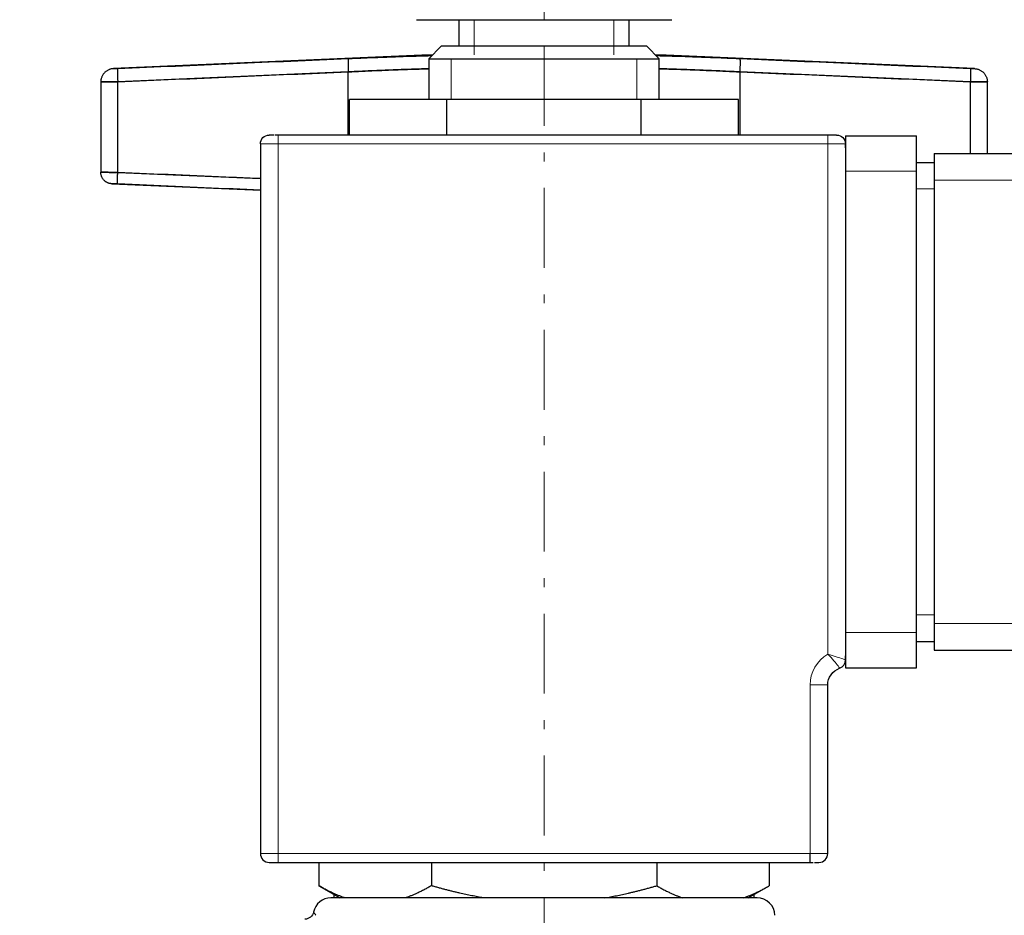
# Model space of a CAD drawing. Header units: millimetres. Extents: x 18 to 610, y -123 to 280.
# Tile 48 of 83: x 119 to 174, y 200 to 251. Entities that reach past the tile are written whole.
import ezdxf

# ---------------------------------------------------------------- set-up
doc = ezdxf.new("R2010")
doc.units = ezdxf.units.MM
doc.linetypes.add('CENTER', pattern=[8, 4.5, -1.5, 0.5, -1.5])
doc.linetypes.add('SOLID', pattern=[0])
doc.styles.add('Arial', font='Arial.ttf', dxfattribs={"height": 7})
doc.dimstyles.get("Standard").update_dxf_attribs({"dimtxt": 5, "dimasz": 5, "dimexe": 0.18, "dimexo": 0.0625, "dimgap": 0.09, "dimtad": 0, "dimtih": 1, "dimtoh": 1, "dimdec": 4, "dimzin": 0, "dimdsep": 46, "dimtxsty": 'Arial', "dimcen": 0.09, "dimadec": 0, "dimazin": 0, "dimtfac": 1, "dimtdec": 4, "dimtofl": 0, "dimtmove": 0, "dimatfit": 3, "dimfxl": 0, "dimtolj": 1, "dimtzin": 0, "dimarcsym": 0})

# ---------------------------------------------------------------- blocks, each defined once
blk = doc.blocks.new('*D14')
at = {"color": 0, "lineweight": -2}
for p, q in [((156.045, 263.781), (243.976, 263.781)), ((242.016, 141.181), (242.016, 256.781)), ((203.444, 134.181), (243.976, 134.181))]:
    blk.add_line(p, q, dxfattribs=at)
at = {"color": 0}
for points in [[(243.182, 256.781), (240.849, 256.781), (242.016, 263.781)], [(240.849, 141.181), (243.182, 141.181), (242.016, 134.181)]]:
    blk.add_solid(points, dxfattribs=at)
at = {"layer": 'Defpoints', "color": 0}
for p in [(156.045, 263.781), (242.016, 263.781), (203.444, 134.181)]:
    blk.add_point(p, dxfattribs=at)
at = {"color": 0, "lineweight": 9, "insert": (234.942, 198.981), "char_height": 7, "attachment_point": 5, "rotation": 90, "style": 'Arial'}
blk.add_mtext('\\A1;129.6', dxfattribs=at)
blk = doc.blocks.new('BlockOfViews_9')
at = {"linetype": 'SOLID', "lineweight": 30}
for p, q in [((143.445, 250.581, 52), (143.445, 249.081, 52)), ((153.045, 249.081, 52), (153.045, 250.581, 52)), ((142.445, 249.081, 52), (141.745, 248.381, 52)), ((154.741, 248.381, 52.215), (154.042, 249.081, 52.192)), ((141.355, 248.582, 0.374), (123.962, 247.821, 1.545)), ((141.745, 248.381, 52), (141.745, 246.081, 52)), ((154.741, 246.081, 52.216), (154.741, 248.381, 52.215)), ((172.527, 247.821, 1.545), (155.135, 248.582, 0.374)), ((123.96, 247.82, 1.52), (123.962, 247.821, 1.545)), ((137.205, 247.641, 3.11), (124.201, 247.081, 2.542)), ((137.205, 244.081, 3.11), (137.205, 247.641, 3.11)), ((172.288, 247.081, 2.542), (159.284, 247.641, 3.11)), ((159.284, 247.641, 3.11), (159.284, 244.081, 3.11)), ((123.245, 247.071, 1.543), (123.245, 241.983, 1.543)), ((124.201, 241.97, 2.542), (124.201, 247.081, 2.542)), ((172.288, 243.038, 2.542), (172.288, 247.081, 2.542)), ((173.245, 243.038, 1.543), (173.245, 247.071, 1.543)), ((137.275, 244.081, 52), (137.275, 246.081, 52)), ((142.76, 246.081, 61.5), (137.275, 246.081, 52)), ((142.76, 244.081, 61.5), (142.76, 246.081, 61.5)), ((153.73, 246.081, 61.5), (142.76, 246.081, 61.5)), ((153.73, 244.081, 61.5), (153.73, 246.081, 61.5)), ((159.214, 246.081, 52), (153.73, 246.081, 61.5)), ((159.214, 244.081, 52), (159.214, 246.081, 52)), ((164.245, 244.081, 67), (133.245, 244.081, 67)), ((165.245, 244.038, 65), (169.245, 244.038, 65)), ((132.245, 243.581, 66.5), (132.245, 203.581, 66.5)), ((165.245, 243.358, 66.5), (165.245, 243.581, 66.5)), ((170.245, 243.038, 64.5), (178.245, 243.038, 64.5)), ((132.245, 242.581, 63.5), (132.235, 242.581, 63.5)), ((169.245, 242.538, 64), (170.245, 242.538, 64)), ((124.201, 241.97, 2.542), (132.245, 241.624, 2.893)), ((165.245, 242.038, 67), (165.245, 216.038, 67)), ((169.245, 216.038, 67), (169.245, 242.038, 67)), ((123.866, 241.334, 1.545), (132.245, 240.967, 0.982)), ((170.245, 241.538, 66), (170.245, 216.538, 66)), ((169.245, 215.538, 64), (170.245, 215.538, 64)), ((170.245, 215.038, 64.5), (178.245, 215.038, 64.5)), ((165.245, 214.495, 66.5), (165.245, 214.718, 66.5)), ((165.245, 214.038, 65), (169.245, 214.038, 65)), ((164.245, 203.581, 66.5), (164.245, 213.081, 66.5)), ((133.245, 203.081, 67), (163.245, 203.081, 67)), ((135.543, 203.081, 52), (135.543, 201.763, 52)), ((141.894, 203.081, 63), (141.894, 201.763, 63)), ((154.596, 203.081, 63), (154.596, 201.763, 63)), ((160.946, 203.081, 52), (160.946, 201.763, 52)), ((135.543, 201.763, 52), (136.727, 201.081, 52.16)), ((159.763, 201.081, 52.16), (160.946, 201.763, 52)), ((136.395, 201.272, 30.991), (136.395, 201.081, 30.992)), ((160.095, 201.081, 30.992), (160.095, 201.272, 30.991))]:
    blk.add_line(p, q, dxfattribs=at)
at = {"linetype": 'SOLID', "lineweight": 9}
for p, q in [((144.306, 248.595, 56.894), (144.306, 250.581, 56.894)), ((152.183, 248.599, 56.894), (152.183, 250.581, 56.894)), ((143.005, 248.381, 58.63), (143.005, 246.081, 58.63)), ((153.485, 248.381, 58.63), (153.485, 246.081, 58.63))]:
    blk.add_line(p, q, dxfattribs=at)
at = {"color": 196, "linetype": 'SOLID', "lineweight": 9}
for p, q in [((133.245, 243.581, 67.5), (164.245, 243.581, 67.5)), ((133.245, 203.581, 67.5), (133.245, 243.581, 67.5)), ((164.245, 243.581, 67.5), (164.245, 214.813, 67.5)), ((165.245, 242.038, 67), (169.245, 242.038, 67)), ((169.245, 241.038, 65.5), (170.245, 241.038, 65.5)), ((170.245, 241.538, 66), (178.245, 241.538, 66)), ((169.245, 217.038, 65.5), (170.245, 217.038, 65.5)), ((165.245, 216.038, 67), (169.245, 216.038, 67)), ((170.245, 216.538, 66), (178.245, 216.538, 66)), ((163.245, 213.081, 67.5), (163.245, 203.581, 67.5)), ((163.245, 203.581, 67.5), (133.245, 203.581, 67.5))]:
    blk.add_line(p, q, dxfattribs=at)
at = {"color": 6, "linetype": 'CENTER', "lineweight": 9}
blk.add_lwpolyline([(148.246, 257.097), (148.244, 187.961)], dxfattribs=at)
at = {"linetype": 'SOLID', "lineweight": 30}
for centre, radius, start, end in [((129.905, 218.721, 52.06), 48.059, 90.0717, 179.9197), ((164.745, 214.495, 66.5), 0.5, 289.4712, 0), ((132.745, 203.581, 66.5), 0.5, 180, 270), ((163.745, 203.581, 66.5), 0.5, 270, 0), ((136.235, 200.071, 52), 1.009, 90.433, 168.0302), ((160.251, 200.07, 52), 1.011, 1.603, 89.3972)]:
    blk.add_arc(centre, radius, start, end, dxfattribs=at)
at = {"linetype": 'SOLID', "lineweight": 30, "extrusion": (2.01459e-09, -2.42531e-09, -1)}
blk.add_arc((-129.84, 218.786, -51.097), 41.996, 0.0054, 90.0061, dxfattribs=at)
at = {"linetype": 'SOLID', "lineweight": 30, "extrusion": (0, 1, 0)}
for centre, radius, start, end in [((-148.245, 52, 250.581), 7.2, 0, 180), ((-148.245, 52, 248.381), 6.5, 0, 178.1053), ((-133.245, 66.5, 203.081), 0.5, 0, 90), ((-163.245, 66.5, 203.081), 0.5, 90, 109.6875), ((-163.245, 66.5, 203.081), 0.5, 120.9375, 180)]:
    blk.add_arc(centre, radius, start, end, dxfattribs=at)
at = {"linetype": 'SOLID', "lineweight": 30, "extrusion": (0, -1, 0)}
for centre, radius, start, end in [((148.245, 52, -249.081), 5.8, 1.8947, 180), ((133.245, 66.5, -244.081), 0.5, 115.3125, 180), ((133.245, 66.5, -244.081), 0.5, 90, 109.6875), ((164.245, 66.5, -244.081), 0.5, 0, 90), ((148.245, 52, -201.081), 12.017, 0, 180), ((148.245, 52, -201.081), 12.017, 359.1419, 0)]:
    blk.add_arc(centre, radius, start, end, dxfattribs=at)
at = {"linetype": 'SOLID', "lineweight": 30, "extrusion": (1.75195e-15, -1, 0)}
blk.add_arc((148.245, 0, -248.582), 6.9, 156.0855, 176.8965, dxfattribs=at)
at = {"linetype": 'SOLID', "lineweight": 30, "extrusion": (-1.75195e-15, -1, 0)}
blk.add_arc((148.245, 0, -248.582), 6.9, 3.1035, 23.9827, dxfattribs=at)
at = {"linetype": 'SOLID', "lineweight": 30, "extrusion": (0, 0, -1)}
for centre, radius, start, end in [((-132.745, 243.581, -66.5), 0.5, 0, 90), ((-164.745, 243.581, -66.5), 0.5, 90, 180), ((-165.245, 213.081, -66.5), 1, 0, 70.5288), ((-134.757, 200.381, -52), 0.5, 191.5672, 269.9707)]:
    blk.add_arc(centre, radius, start, end, dxfattribs=at)
at = {"color": 196, "linetype": 'SOLID', "lineweight": 9, "extrusion": (-1, 0, 0)}
for centre, start, end in [((-243.581, 67, -133.245), 90, 180), ((-203.581, 67, -133.245), 0, 90)]:
    blk.add_arc(centre, 0.5, start, end, dxfattribs=at)
at = {"color": 196, "linetype": 'SOLID', "lineweight": 9, "extrusion": (1, 0, 0)}
blk.add_arc((243.581, 67, 164.245), 0.5, 0, 90, dxfattribs=at)
at = {"linetype": 'SOLID', "lineweight": 30, "extrusion": (1, 0, 0)}
for centre, radius, start, end in [((242.038, 65, 165.245), 2, 0, 90), ((241.538, 64.5, 170.245), 1.5, 0, 90), ((216.038, 65, 165.245), 2, 90, 180), ((216.538, 64.5, 170.245), 1.5, 90, 180)]:
    blk.add_arc(centre, radius, start, end, dxfattribs=at)
at = {"linetype": 'SOLID', "lineweight": 30, "extrusion": (-1, 0, 0)}
for centre, radius, start, end in [((-242.038, 65, -169.245), 2, 90, 180), ((-216.038, 65, -169.245), 2, 0, 90), ((-203.581, 67, -163.245), 0.5, 0, 90)]:
    blk.add_arc(centre, radius, start, end, dxfattribs=at)
at = {"color": 196, "linetype": 'SOLID', "lineweight": 9, "extrusion": (0, 1, 0)}
for centre, start, end in [((-133.245, 66.5, 243.581), 0, 90), ((-164.245, 66.5, 243.581), 90, 180)]:
    blk.add_arc(centre, 1, start, end, dxfattribs=at)
at = {"color": 196, "linetype": 'SOLID', "lineweight": 9}
blk.add_arc((165.245, 213.081, 67.5), 2, 120, 180, dxfattribs=at)
at = {"color": 196, "linetype": 'SOLID', "lineweight": 9, "extrusion": (0, -1, 0)}
for centre, start, end in [((163.245, 66.5, -213.081), 0, 90), ((133.245, 66.5, -203.581), 90, 180), ((163.245, 66.5, -203.581), 0, 90)]:
    blk.add_arc(centre, 1, start, end, dxfattribs=at)
at = {"linetype": 'SOLID', "lineweight": 30}
for points, knots in [([(124.201, 247.83, 1.795), (126.369, 247.924, 1.89), (130.703, 248.112, 2.08), (135.038, 248.298, 2.271), (137.206, 248.39, 2.367)], [0, 0, 0, 0, 6.51434, 13.028925, 13.028925, 13.028925, 13.028925]), ([(137.206, 248.39, 2.367), (137.441, 248.4, 2.378), (137.677, 248.41, 2.397), (138.145, 248.429, 2.455), (138.379, 248.439, 2.493), (138.841, 248.457, 2.587), (139.07, 248.466, 2.643), (139.523, 248.483, 2.774), (139.746, 248.492, 2.848), (140.188, 248.507, 3.013), (140.406, 248.515, 3.104), (140.834, 248.529, 3.304), (141.044, 248.535, 3.412), (141.455, 248.547, 3.644), (141.656, 248.552, 3.768), (141.875, 248.556, 3.915), (141.898, 248.557, 3.931), (141.921, 248.557, 3.947)], [0, 0, 0, 0, 0.685109, 0.685109, 1.370217, 1.370217, 2.055326, 2.055326, 2.740435, 2.740435, 3.425543, 3.425543, 4.110652, 4.110652, 4.795761, 4.795761, 4.877017, 4.877017, 4.877017, 4.877017]), ([(137.206, 248.39, 2.367), (137.765, 248.414, 2.392), (138.6, 248.448, 2.507), (139.678, 248.489, 2.814), (140.462, 248.517, 3.118), (141.214, 248.541, 3.493), (141.691, 248.553, 3.789), (141.921, 248.557, 3.947)], [0, 0, 0, 0, 1.600006, 2.400337, 3.200989, 4.00207, 4.800035, 4.800035, 4.800035, 4.800035]), ([(154.565, 248.558, 3.949), (154.565, 248.558, 3.949), (154.796, 248.553, 3.79), (155.274, 248.541, 3.494), (156.027, 248.517, 3.118), (156.812, 248.489, 2.814), (157.89, 248.448, 2.507), (158.725, 248.414, 2.392), (159.284, 248.39, 2.367)], [8.007725, 8.007725, 8.007725, 8.007725, 8.008198, 8.80971, 9.61079, 10.411442, 11.211774, 12.811779, 12.811779, 12.811779, 12.811779]), ([(154.565, 248.558, 3.949), (154.589, 248.557, 3.933), (154.613, 248.556, 3.916), (154.834, 248.552, 3.768), (155.035, 248.547, 3.644), (155.446, 248.535, 3.412), (155.656, 248.529, 3.304), (156.084, 248.515, 3.104), (156.302, 248.507, 3.013), (156.743, 248.492, 2.848), (156.967, 248.483, 2.774), (157.42, 248.466, 2.643), (157.649, 248.457, 2.587), (158.111, 248.439, 2.493), (158.344, 248.429, 2.455), (158.813, 248.41, 2.397), (159.048, 248.4, 2.378), (159.284, 248.39, 2.367)], [8.136094, 8.136094, 8.136094, 8.136094, 8.221304, 8.221304, 8.906413, 8.906413, 9.591522, 9.591522, 10.27663, 10.27663, 10.961739, 10.961739, 11.646848, 11.646848, 12.331956, 12.331956, 13.017065, 13.017065, 13.017065, 13.017065]), ([(159.284, 248.39, 2.367), (161.451, 248.298, 2.271), (165.786, 248.112, 2.08), (170.121, 247.924, 1.89), (172.288, 247.83, 1.795)], [0, 0, 0, 0, 6.514585, 13.028925, 13.028925, 13.028925, 13.028925]), ([(123.962, 247.821, 1.545), (123.962, 247.821, 1.552), (123.962, 247.821, 1.558), (123.963, 247.821, 1.572), (123.964, 247.821, 1.578), (123.966, 247.821, 1.592), (123.968, 247.821, 1.598), (123.971, 247.821, 1.611), (123.973, 247.821, 1.618), (123.977, 247.821, 1.63), (123.98, 247.821, 1.637), (123.985, 247.821, 1.649), (123.988, 247.821, 1.655), (123.994, 247.822, 1.667), (123.997, 247.822, 1.673), (124.004, 247.822, 1.684), (124.008, 247.822, 1.69), (124.016, 247.822, 1.7), (124.02, 247.823, 1.706), (124.029, 247.823, 1.716), (124.034, 247.823, 1.721), (124.044, 247.824, 1.73), (124.049, 247.824, 1.734), (124.059, 247.824, 1.743), (124.064, 247.824, 1.747), (124.075, 247.825, 1.754), (124.081, 247.825, 1.758), (124.093, 247.826, 1.765), (124.099, 247.826, 1.768), (124.111, 247.826, 1.773), (124.117, 247.827, 1.776), (124.129, 247.827, 1.781), (124.136, 247.827, 1.783), (124.148, 247.828, 1.787), (124.155, 247.828, 1.789), (124.168, 247.829, 1.791), (124.175, 247.829, 1.792), (124.188, 247.83, 1.794), (124.195, 247.83, 1.795), (124.201, 247.83, 1.795)], [0, 0, 0, 0, 0.00152552, 0.00152552, 0.00305104, 0.00305104, 0.00457656, 0.00457656, 0.00610209, 0.00610209, 0.00762761, 0.00762761, 0.00915313, 0.00915313, 0.01067865, 0.01067865, 0.01220417, 0.01220417, 0.01372969, 0.01372969, 0.01525521, 0.01525521, 0.01678074, 0.01678074, 0.01830626, 0.01830626, 0.01983178, 0.01983178, 0.0213573, 0.0213573, 0.02288282, 0.02288282, 0.02440834, 0.02440834, 0.02593386, 0.02593386, 0.02745939, 0.02745939, 0.02898491, 0.02898491, 0.02898491, 0.02898491]), ([(123.962, 247.821, 1.545), (123.962, 247.821, 1.561), (123.964, 247.821, 1.585), (123.972, 247.821, 1.616), (123.98, 247.821, 1.638), (123.99, 247.821, 1.66), (124.002, 247.822, 1.681), (124.016, 247.822, 1.7), (124.031, 247.823, 1.718), (124.049, 247.824, 1.735), (124.067, 247.825, 1.749), (124.088, 247.825, 1.762), (124.109, 247.826, 1.773), (124.131, 247.827, 1.782), (124.162, 247.829, 1.791), (124.185, 247.83, 1.794), (124.201, 247.83, 1.795)], [0, 0, 0, 0, 0.12853, 0.192797, 0.257069, 0.321347, 0.385632, 0.449928, 0.514236, 0.578552, 0.642886, 0.707239, 0.771612, 0.83601, 0.900433, 1.029368, 1.029368, 1.029368, 1.029368]), ([(137.205, 247.641, 3.11), (137.718, 247.664, 3.132), (138.483, 247.699, 3.237), (139.471, 247.74, 3.516), (140.19, 247.768, 3.793), (140.88, 247.791, 4.136), (141.392, 247.805, 4.453), (141.674, 247.811, 4.652), (141.746, 247.813, 4.704)], [0, 0, 0, 0, 1.600006, 2.400337, 3.200989, 4.00207, 4.803581, 5.08041, 5.08041, 5.08041, 5.08041]), ([(141.746, 247.813, 4.704), (141.653, 247.811, 4.636), (141.558, 247.809, 4.57), (141.283, 247.802, 4.386), (141.099, 247.797, 4.273), (140.723, 247.786, 4.061), (140.53, 247.779, 3.962), (140.138, 247.766, 3.781), (139.939, 247.758, 3.698), (139.534, 247.742, 3.547), (139.329, 247.734, 3.48), (138.913, 247.717, 3.361), (138.703, 247.708, 3.31), (138.279, 247.689, 3.224), (138.066, 247.68, 3.189), (137.637, 247.66, 3.137), (137.421, 247.651, 3.119), (137.205, 247.641, 3.11)], [0.9590204, 0.9590204, 0.9590204, 0.9590204, 1.0036821, 1.0036821, 1.0873223, 1.0873223, 1.1709625, 1.1709625, 1.2546026, 1.2546026, 1.3382428, 1.3382428, 1.421883, 1.421883, 1.5055232, 1.5055232, 1.5891633, 1.5891633, 1.5891633, 1.5891633]), ([(154.74, 247.813, 4.707), (154.813, 247.812, 4.654), (155.096, 247.805, 4.453), (155.609, 247.791, 4.136), (156.299, 247.768, 3.793), (157.018, 247.74, 3.516), (158.006, 247.699, 3.237), (158.772, 247.664, 3.132), (159.284, 247.641, 3.11)], [7.726805, 7.726805, 7.726805, 7.726805, 8.008198, 8.80971, 9.61079, 10.411442, 11.211774, 12.811779, 12.811779, 12.811779, 12.811779]), ([(159.284, 247.641, 3.11), (159.068, 247.651, 3.119), (158.853, 247.66, 3.137), (158.424, 247.68, 3.189), (158.21, 247.689, 3.224), (157.787, 247.708, 3.31), (157.576, 247.717, 3.361), (157.161, 247.734, 3.48), (156.955, 247.742, 3.547), (156.551, 247.758, 3.698), (156.351, 247.766, 3.781), (155.959, 247.779, 3.962), (155.767, 247.786, 4.061), (155.39, 247.797, 4.273), (155.206, 247.802, 4.386), (154.93, 247.809, 4.571), (154.834, 247.811, 4.638), (154.74, 247.813, 4.707)], [0, 0, 0, 0, 0.0836402, 0.0836402, 0.1672804, 0.1672804, 0.2509205, 0.2509205, 0.3345607, 0.3345607, 0.4182009, 0.4182009, 0.5018411, 0.5018411, 0.5854812, 0.5854812, 0.6307088, 0.6307088, 0.6307088, 0.6307088]), ([(172.288, 247.83, 1.795), (172.295, 247.83, 1.795), (172.302, 247.83, 1.794), (172.315, 247.829, 1.792), (172.321, 247.829, 1.791), (172.334, 247.828, 1.789), (172.341, 247.828, 1.787), (172.354, 247.827, 1.783), (172.36, 247.827, 1.781), (172.373, 247.827, 1.776), (172.379, 247.826, 1.773), (172.391, 247.826, 1.768), (172.397, 247.826, 1.765), (172.408, 247.825, 1.758), (172.414, 247.825, 1.754), (172.425, 247.824, 1.747), (172.43, 247.824, 1.743), (172.441, 247.824, 1.734), (172.446, 247.824, 1.73), (172.456, 247.823, 1.721), (172.46, 247.823, 1.716), (172.469, 247.823, 1.706), (172.473, 247.822, 1.7), (172.481, 247.822, 1.69), (172.485, 247.822, 1.684), (172.492, 247.822, 1.673), (172.495, 247.822, 1.667), (172.502, 247.821, 1.655), (172.505, 247.821, 1.649), (172.51, 247.821, 1.637), (172.512, 247.821, 1.63), (172.516, 247.821, 1.618), (172.518, 247.821, 1.611), (172.522, 247.821, 1.598), (172.523, 247.821, 1.592), (172.525, 247.821, 1.578), (172.526, 247.821, 1.572), (172.527, 247.821, 1.558), (172.527, 247.821, 1.552), (172.527, 247.821, 1.545)], [0, 0, 0, 0, 0.019912, 0.019912, 0.0398239, 0.0398239, 0.0597359, 0.0597359, 0.0796479, 0.0796479, 0.0995599, 0.0995599, 0.1194718, 0.1194718, 0.1393838, 0.1393838, 0.1592958, 0.1592958, 0.1792077, 0.1792077, 0.1991197, 0.1991197, 0.2190317, 0.2190317, 0.2389437, 0.2389437, 0.2588556, 0.2588556, 0.2787676, 0.2787676, 0.2986796, 0.2986796, 0.3185915, 0.3185915, 0.3385035, 0.3385035, 0.3584155, 0.3584155, 0.3783275, 0.3783275, 0.3783275, 0.3783275]), ([(172.288, 247.83, 1.795), (172.304, 247.83, 1.794), (172.328, 247.829, 1.791), (172.358, 247.827, 1.782), (172.381, 247.826, 1.773), (172.402, 247.825, 1.762), (172.422, 247.825, 1.749), (172.441, 247.824, 1.735), (172.458, 247.823, 1.718), (172.474, 247.822, 1.7), (172.488, 247.822, 1.681), (172.5, 247.821, 1.66), (172.51, 247.821, 1.638), (172.518, 247.821, 1.616), (172.525, 247.821, 1.585), (172.527, 247.821, 1.561), (172.527, 247.821, 1.545)], [0, 0, 0, 0, 0.128935, 0.193358, 0.257756, 0.322129, 0.386482, 0.450816, 0.515132, 0.57944, 0.643736, 0.708021, 0.772299, 0.836571, 0.900838, 1.029368, 1.029368, 1.029368, 1.029368]), ([(124.201, 247.081, 2.542), (126.368, 247.175, 2.636), (130.703, 247.363, 2.826), (135.038, 247.549, 3.015), (137.205, 247.641, 3.11)], [0, 0, 0, 0, 6.51434, 13.028925, 13.028925, 13.028925, 13.028925]), ([(159.284, 247.641, 3.11), (161.452, 247.549, 3.015), (165.786, 247.363, 2.826), (170.121, 247.175, 2.636), (172.288, 247.081, 2.542)], [0, 0, 0, 0, 6.514585, 13.028925, 13.028925, 13.028925, 13.028925]), ([(124.201, 247.081, 2.542), (124.174, 247.081, 2.541), (124.148, 247.08, 2.538), (124.095, 247.08, 2.532), (124.068, 247.08, 2.527), (124.016, 247.079, 2.517), (123.99, 247.079, 2.51), (123.939, 247.078, 2.495), (123.913, 247.078, 2.487), (123.863, 247.077, 2.468), (123.839, 247.077, 2.457), (123.79, 247.077, 2.434), (123.767, 247.076, 2.421), (123.72, 247.076, 2.395), (123.698, 247.076, 2.38), (123.654, 247.075, 2.35), (123.632, 247.075, 2.334), (123.591, 247.074, 2.3), (123.571, 247.074, 2.282), (123.532, 247.074, 2.245), (123.514, 247.074, 2.225), (123.478, 247.073, 2.185), (123.461, 247.073, 2.164), (123.429, 247.073, 2.122), (123.414, 247.073, 2.099), (123.385, 247.072, 2.054), (123.372, 247.072, 2.031), (123.347, 247.072, 1.983), (123.335, 247.072, 1.959), (123.314, 247.072, 1.91), (123.305, 247.072, 1.885), (123.288, 247.072, 1.834), (123.28, 247.071, 1.808), (123.267, 247.071, 1.756), (123.262, 247.071, 1.73), (123.253, 247.071, 1.677), (123.25, 247.071, 1.65), (123.246, 247.071, 1.596), (123.245, 247.071, 1.57), (123.245, 247.071, 1.543)], [0, 0, 0, 0, 0.080133, 0.080133, 0.160266, 0.160266, 0.240399, 0.240399, 0.320532, 0.320532, 0.400665, 0.400665, 0.480798, 0.480798, 0.560931, 0.560931, 0.641064, 0.641064, 0.721196, 0.721196, 0.801329, 0.801329, 0.881462, 0.881462, 0.961595, 0.961595, 1.041728, 1.041728, 1.121861, 1.121861, 1.201994, 1.201994, 1.282127, 1.282127, 1.36226, 1.36226, 1.442393, 1.442393, 1.522526, 1.522526, 1.522526, 1.522526]), ([(123.245, 247.071, 1.543), (123.245, 247.071, 1.606), (123.254, 247.071, 1.702), (123.284, 247.072, 1.826), (123.315, 247.072, 1.916), (123.355, 247.072, 2.003), (123.403, 247.073, 2.086), (123.459, 247.073, 2.163), (123.521, 247.074, 2.235), (123.591, 247.074, 2.301), (123.666, 247.075, 2.36), (123.747, 247.076, 2.412), (123.832, 247.077, 2.455), (123.92, 247.078, 2.49), (124.043, 247.079, 2.526), (124.138, 247.08, 2.539), (124.201, 247.081, 2.542)], [0, 0, 0, 0, 0.12853, 0.192797, 0.257069, 0.321347, 0.385632, 0.449928, 0.514236, 0.578552, 0.642886, 0.707239, 0.771612, 0.83601, 0.900433, 1.029368, 1.029368, 1.029368, 1.029368]), ([(173.245, 247.071, 1.543), (173.245, 247.071, 1.57), (173.244, 247.071, 1.596), (173.239, 247.071, 1.65), (173.236, 247.071, 1.677), (173.227, 247.071, 1.73), (173.222, 247.071, 1.756), (173.209, 247.071, 1.808), (173.202, 247.072, 1.834), (173.185, 247.072, 1.885), (173.175, 247.072, 1.91), (173.154, 247.072, 1.959), (173.143, 247.072, 1.983), (173.118, 247.072, 2.031), (173.104, 247.072, 2.054), (173.076, 247.073, 2.099), (173.061, 247.073, 2.122), (173.028, 247.073, 2.164), (173.011, 247.073, 2.185), (172.976, 247.074, 2.225), (172.957, 247.074, 2.245), (172.919, 247.074, 2.282), (172.899, 247.074, 2.3), (172.857, 247.075, 2.334), (172.836, 247.075, 2.35), (172.792, 247.076, 2.38), (172.769, 247.076, 2.395), (172.723, 247.076, 2.421), (172.699, 247.077, 2.434), (172.651, 247.077, 2.457), (172.626, 247.077, 2.468), (172.576, 247.078, 2.487), (172.551, 247.078, 2.495), (172.499, 247.079, 2.51), (172.473, 247.079, 2.517), (172.421, 247.08, 2.527), (172.395, 247.08, 2.532), (172.342, 247.08, 2.538), (172.315, 247.081, 2.541), (172.288, 247.081, 2.542)], [0, 0, 0, 0, 0.080504, 0.080504, 0.161008, 0.161008, 0.241512, 0.241512, 0.322016, 0.322016, 0.40252, 0.40252, 0.483024, 0.483024, 0.563528, 0.563528, 0.644032, 0.644032, 0.724536, 0.724536, 0.805039, 0.805039, 0.885543, 0.885543, 0.966047, 0.966047, 1.046551, 1.046551, 1.127055, 1.127055, 1.207559, 1.207559, 1.288063, 1.288063, 1.368567, 1.368567, 1.449071, 1.449071, 1.529575, 1.529575, 1.529575, 1.529575]), ([(172.288, 247.081, 2.542), (172.352, 247.08, 2.539), (172.447, 247.079, 2.526), (172.569, 247.078, 2.49), (172.658, 247.077, 2.455), (172.743, 247.076, 2.412), (172.823, 247.075, 2.36), (172.899, 247.074, 2.301), (172.968, 247.074, 2.235), (173.031, 247.073, 2.163), (173.086, 247.073, 2.086), (173.134, 247.072, 2.003), (173.174, 247.072, 1.916), (173.205, 247.072, 1.826), (173.236, 247.071, 1.702), (173.245, 247.071, 1.606), (173.245, 247.071, 1.543)], [0, 0, 0, 0, 0.128935, 0.193358, 0.257756, 0.322129, 0.386482, 0.450816, 0.515132, 0.57944, 0.643736, 0.708021, 0.772299, 0.836571, 0.900838, 1.029368, 1.029368, 1.029368, 1.029368]), ([(123.245, 241.983, 1.543), (123.245, 241.983, 1.57), (123.246, 241.983, 1.596), (123.25, 241.983, 1.65), (123.253, 241.983, 1.677), (123.262, 241.983, 1.729), (123.267, 241.983, 1.756), (123.28, 241.983, 1.808), (123.288, 241.983, 1.834), (123.305, 241.983, 1.885), (123.314, 241.982, 1.91), (123.335, 241.982, 1.959), (123.347, 241.982, 1.983), (123.371, 241.982, 2.031), (123.385, 241.982, 2.054), (123.414, 241.981, 2.099), (123.429, 241.981, 2.121), (123.461, 241.981, 2.164), (123.478, 241.98, 2.185), (123.513, 241.98, 2.225), (123.532, 241.98, 2.245), (123.571, 241.979, 2.282), (123.591, 241.979, 2.3), (123.632, 241.978, 2.334), (123.654, 241.978, 2.35), (123.698, 241.977, 2.38), (123.72, 241.977, 2.395), (123.767, 241.976, 2.421), (123.79, 241.976, 2.434), (123.839, 241.975, 2.457), (123.863, 241.975, 2.467), (123.913, 241.974, 2.487), (123.939, 241.974, 2.495), (123.99, 241.973, 2.51), (124.016, 241.972, 2.517), (124.068, 241.972, 2.527), (124.095, 241.971, 2.532), (124.148, 241.97, 2.538), (124.174, 241.97, 2.541), (124.201, 241.97, 2.542)], [0, 0, 0, 0, 0.080482, 0.080482, 0.160963, 0.160963, 0.241445, 0.241445, 0.321926, 0.321926, 0.402408, 0.402408, 0.482889, 0.482889, 0.563371, 0.563371, 0.643853, 0.643853, 0.724334, 0.724334, 0.804816, 0.804816, 0.885297, 0.885297, 0.965779, 0.965779, 1.046261, 1.046261, 1.126742, 1.126742, 1.207224, 1.207224, 1.287705, 1.287705, 1.368187, 1.368187, 1.448668, 1.448668, 1.52915, 1.52915, 1.52915, 1.52915]), ([(124.201, 241.97, 2.542), (124.138, 241.971, 2.539), (124.043, 241.972, 2.526), (123.92, 241.974, 2.49), (123.832, 241.975, 2.455), (123.747, 241.976, 2.412), (123.666, 241.978, 2.36), (123.591, 241.979, 2.301), (123.521, 241.98, 2.235), (123.459, 241.981, 2.163), (123.403, 241.981, 2.086), (123.355, 241.982, 2.003), (123.315, 241.982, 1.916), (123.284, 241.983, 1.826), (123.254, 241.983, 1.702), (123.245, 241.983, 1.606), (123.245, 241.983, 1.543)], [0, 0, 0, 0, 0.137189, 0.205746, 0.274281, 0.342797, 0.411296, 0.479778, 0.548248, 0.616711, 0.685165, 0.75361, 0.82205, 0.890485, 0.958917, 1.095776, 1.095776, 1.095776, 1.095776]), ([(132.245, 241.622, 2.893), (131.731, 241.644, 2.871), (129.05, 241.76, 2.753), (126.368, 241.876, 2.636), (124.201, 241.97, 2.542)], [4.969938, 4.969938, 4.969938, 4.969938, 6.514545, 13.028865, 13.028865, 13.028865, 13.028865]), ([(124.201, 241.32, 1.895), (124.192, 241.321, 1.894), (124.183, 241.321, 1.893), (124.164, 241.322, 1.891), (124.155, 241.322, 1.889), (124.136, 241.323, 1.886), (124.127, 241.323, 1.883), (124.109, 241.324, 1.878), (124.101, 241.325, 1.875), (124.083, 241.325, 1.868), (124.074, 241.326, 1.865), (124.058, 241.326, 1.857), (124.049, 241.327, 1.852), (124.033, 241.327, 1.843), (124.025, 241.328, 1.838), (124.01, 241.328, 1.827), (124.002, 241.329, 1.822), (123.988, 241.329, 1.81), (123.981, 241.33, 1.803), (123.967, 241.33, 1.79), (123.96, 241.33, 1.784), (123.948, 241.331, 1.77), (123.942, 241.331, 1.762), (123.931, 241.332, 1.747), (123.926, 241.332, 1.74), (123.916, 241.332, 1.724), (123.911, 241.332, 1.715), (123.902, 241.333, 1.699), (123.898, 241.333, 1.69), (123.891, 241.333, 1.673), (123.888, 241.333, 1.664), (123.882, 241.333, 1.646), (123.879, 241.334, 1.637), (123.875, 241.334, 1.619), (123.873, 241.334, 1.61), (123.87, 241.334, 1.591), (123.868, 241.334, 1.582), (123.867, 241.334, 1.563), (123.866, 241.334, 1.554), (123.866, 241.334, 1.545)], [0, 0, 0, 0, 0.0278786, 0.0278786, 0.0557573, 0.0557573, 0.0836359, 0.0836359, 0.1115145, 0.1115145, 0.1393932, 0.1393932, 0.1672718, 0.1672718, 0.1951504, 0.1951504, 0.2230291, 0.2230291, 0.2509077, 0.2509077, 0.2787863, 0.2787863, 0.306665, 0.306665, 0.3345436, 0.3345436, 0.3624222, 0.3624222, 0.3903008, 0.3903008, 0.4181795, 0.4181795, 0.4460581, 0.4460581, 0.4739367, 0.4739367, 0.5018154, 0.5018154, 0.529694, 0.529694, 0.529694, 0.529694]), ([(124.201, 241.32, 1.895), (124.179, 241.321, 1.894), (124.146, 241.323, 1.889), (124.103, 241.325, 1.877), (124.072, 241.326, 1.864), (124.042, 241.327, 1.849), (124.014, 241.328, 1.831), (123.988, 241.329, 1.81), (123.963, 241.33, 1.787), (123.941, 241.331, 1.762), (123.922, 241.332, 1.735), (123.905, 241.333, 1.706), (123.891, 241.333, 1.675), (123.88, 241.333, 1.644), (123.87, 241.334, 1.6), (123.866, 241.334, 1.567), (123.866, 241.334, 1.545)], [0, 0, 0, 0, 0.137189, 0.205746, 0.274281, 0.342797, 0.411296, 0.479778, 0.548248, 0.616711, 0.685165, 0.75361, 0.82205, 0.890485, 0.958917, 1.095776, 1.095776, 1.095776, 1.095776]), ([(132.245, 240.973, 2.248), (131.731, 240.995, 2.225), (129.05, 241.11, 2.107), (126.369, 241.226, 1.99), (124.201, 241.32, 1.895)], [4.970212, 4.970212, 4.970212, 4.970212, 6.514545, 13.028865, 13.028865, 13.028865, 13.028865])]:
    blk.add_open_spline(points, degree=3, knots=knots, dxfattribs=at)
for points, weights in [([(137.206, 248.39, 2.367), (137.174, 248.382, 3.108), (137.205, 247.641, 3.11)], [1, 0.710984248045, 1]), ([(137.206, 248.39, 2.367), (137.174, 248.382, 3.108), (137.205, 247.641, 3.11)], [1, 0.710984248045, 1]), ([(159.284, 248.39, 2.367), (159.316, 248.382, 3.108), (159.284, 247.641, 3.11)], [1, 0.710984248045, 1]), ([(159.284, 248.39, 2.367), (159.316, 248.382, 3.108), (159.284, 247.641, 3.11)], [1, 0.710984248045, 1]), ([(123.962, 247.821, 1.545), (123.245, 247.789, 1.545), (123.245, 247.071, 1.543)], [1, 0.722333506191, 1]), ([(123.962, 247.821, 1.545), (123.245, 247.789, 1.545), (123.245, 247.071, 1.543)], [1, 0.722333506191, 1]), ([(124.201, 247.83, 1.795), (124.169, 247.826, 2.54), (124.201, 247.081, 2.542)], [1, 0.708922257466, 1]), ([(124.201, 247.83, 1.795), (124.169, 247.826, 2.54), (124.201, 247.081, 2.542)], [1, 0.708922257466, 1]), ([(172.288, 247.83, 1.795), (172.321, 247.826, 2.54), (172.288, 247.081, 2.542)], [1, 0.708922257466, 1]), ([(172.288, 247.83, 1.795), (172.321, 247.826, 2.54), (172.288, 247.081, 2.542)], [1, 0.708922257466, 1]), ([(172.527, 247.821, 1.545), (173.245, 247.789, 1.545), (173.245, 247.071, 1.543)], [1, 0.722333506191, 1]), ([(172.527, 247.821, 1.545), (173.245, 247.789, 1.545), (173.245, 247.071, 1.543)], [1, 0.722333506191, 1]), ([(123.866, 241.334, 1.545), (123.245, 241.361, 1.544), (123.245, 241.983, 1.543)], [1, 0.722333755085, 1]), ([(123.866, 241.334, 1.545), (123.245, 241.361, 1.544), (123.245, 241.983, 1.543)], [1, 0.722333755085, 1]), ([(124.201, 241.32, 1.895), (124.173, 241.324, 2.541), (124.201, 241.97, 2.542)], [1, 0.708985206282, 1]), ([(124.201, 241.32, 1.895), (124.173, 241.324, 2.541), (124.201, 241.97, 2.542)], [1, 0.708985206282, 1]), ([(137.009, 201.08, 54.54), (136.312, 201.319, 53.332), (135.543, 201.763, 52)], [1.03221008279, 1.03568135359, 1.02393272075]), ([(141.894, 201.763, 63), (141.125, 201.319, 61.668), (140.428, 201.08, 60.461)], [1.02393272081, 1.03568135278, 1.03221008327]), ([(144.826, 201.08, 63), (143.432, 201.319, 63), (141.894, 201.763, 63)], [1.03221008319, 1.03568135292, 1.02393272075]), ([(151.663, 201.08, 63), (153.058, 201.319, 63), (154.596, 201.763, 63)], [1.03221008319, 1.03568135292, 1.02393272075]), ([(154.596, 201.763, 63), (155.364, 201.319, 61.668), (156.062, 201.08, 60.461)], [1.02393272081, 1.03568135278, 1.03221008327]), ([(159.48, 201.08, 54.54), (160.178, 201.319, 53.332), (160.946, 201.763, 52)], [1.03221008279, 1.03568135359, 1.02393272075])]:
    blk.add_rational_spline(points, weights, degree=2, dxfattribs=at)
at = {"color": 196, "linetype": 'SOLID', "lineweight": 9}
for points, knots in [([(164.245, 214.813, 67.5), (164.245, 214.812, 67.5), (164.246, 214.812, 67.5), (164.371, 214.691, 67.5), (164.489, 214.567, 67.458), (164.686, 214.338, 67.298), (164.767, 214.233, 67.181), (164.858, 214.104, 66.937), (164.884, 214.066, 66.831), (164.907, 214.031, 66.647), (164.911, 214.024, 66.573), (164.911, 214.024, 66.5)], [-0.8540234, -0.8540234, -0.8540234, -0.8540234, -0.8528695, -0.8528695, -0.5649693, -0.5649693, -0.2846745, -0.2846745, -0.1094902, -0.1094902, 0, 0, 0, 0]), ([(165.245, 214.495, 66.5), (165.245, 214.495, 66.573), (165.237, 214.498, 66.647), (165.195, 214.512, 66.831), (165.151, 214.528, 66.937), (164.998, 214.58, 67.181), (164.869, 214.623, 67.298), (164.578, 214.714, 67.458), (164.413, 214.764, 67.5), (164.246, 214.813, 67.5), (164.245, 214.813, 67.5), (164.245, 214.813, 67.5)], [0, 0, 0, 0, 0.1094902, 0.1094902, 0.2846745, 0.2846745, 0.5649693, 0.5649693, 0.8528695, 0.8528695, 0.8540234, 0.8540234, 0.8540234, 0.8540234]), ([(135.382, 200.098, 53.998), (135.316, 200.179, 53.562), (135.278, 200.235, 53.11), (135.252, 200.274, 52.437), (135.248, 200.281, 52.219), (135.248, 200.281, 52)], [0, 0, 0, 0, 1.422382, 1.422382, 2.101914, 2.101914, 2.101914, 2.101914])]:
    blk.add_open_spline(points, degree=3, knots=knots, dxfattribs=at)

msp = doc.modelspace()

# ---------------------------------------------------------------- block references
msp.add_blockref('BlockOfViews_9', (0, 0))

# ---------------------------------------------------------------- dimensions: what is measured, and where the dimension line sits
at = {"lineweight": 9}
dim = msp.add_linear_dim(base=(242.016, 263.781), p1=(203.444, 134.181), p2=(156.045, 263.781), angle=90, dimstyle='Standard', override={"dimtxt": 7, "dimasz": 7, "dimexe": 1.96, "dimexo": 0, "dimgap": 3.5, "dimtad": 1, "dimtih": 0, "dimtoh": 1, "dimdec": 1, "dimlfac": 1, "dimpost": '<>', "dimsah": 1, "dimse1": 0, "dimse2": 0, "dimtix": 1}, dxfattribs=at)
dim.commit()
dim.dimension.update_dxf_attribs({"geometry": '*D14', "text_midpoint": (242.016, 198.981), "dimtype": 160})

doc.saveas('drawing.dxf')
